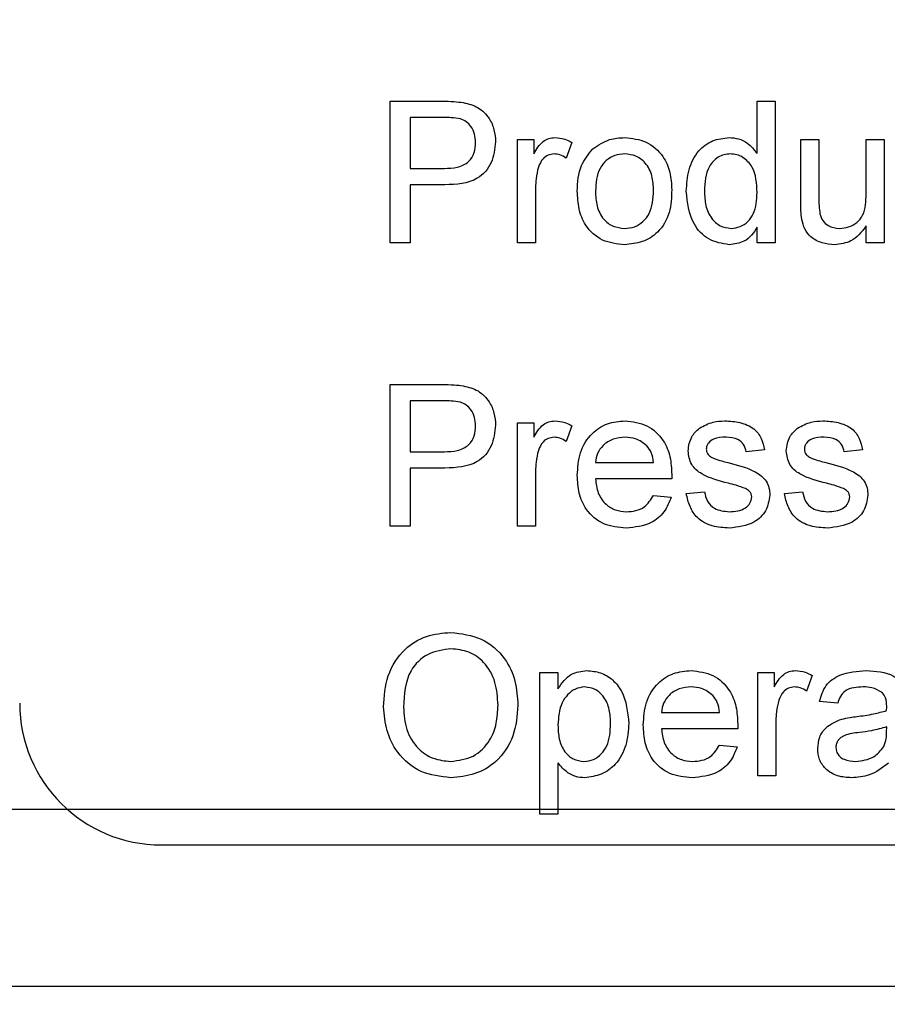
# Paper-space layout 'Blatt5' of a CAD drawing. Header units: millimetres. Extents: x 5 to 418, y 2 to 292.
# Tile 7 of 37: x 156.21 to 164.37, y 115.25 to 124.52. Entities that reach past the tile are written whole.
import ezdxf

# ---------------------------------------------------------------- set-up
doc = ezdxf.new("R2010")
doc.units = ezdxf.units.MM
doc.layers.add('SLD-0', color=7, linetype='Continuous')
doc.styles.add('SLDTEXTSTYLE0', font='TXT', dxfattribs={"width": 0.605})
doc.dimstyles.new('SLDDIMSTYLE5', dxfattribs={"dimtxt": 3.5, "dimasz": 3.302, "dimexe": 0, "dimexo": 0.0625, "dimgap": 0.875, "dimtad": 1, "dimlfac": 1.5, "dimrnd": 1e-09, "dimzin": 12, "dimdsep": 46, "dimtxsty": 'SLDTEXTSTYLE0', "dimsah": 1, "dimcen": 0.09, "dimadec": 0, "dimazin": 3, "dimtfac": 1, "dimtofl": 0, "dimtmove": 0, "dimatfit": 3, "dimfxl": 1, "dimfrac": 2, "dimtolj": 1, "dimtzin": 12, "dimarcsym": 0})
doc.dimstyles.new('SLDDIMSTYLE6', dxfattribs={"dimtxt": 3.5, "dimasz": 3.302, "dimexe": 0, "dimexo": 0.0625, "dimgap": 0.875, "dimtad": 1, "dimlfac": 1.5, "dimrnd": 1e-09, "dimzin": 12, "dimdsep": 46, "dimtxsty": 'SLDTEXTSTYLE0', "dimsah": 1, "dimcen": 0.09, "dimadec": 0, "dimazin": 3, "dimtfac": 1, "dimtmove": 0, "dimatfit": 0, "dimfxl": 1, "dimfrac": 2, "dimtolj": 1, "dimtzin": 12, "dimarcsym": 0})

# ---------------------------------------------------------------- blocks, each defined once
blk = doc.blocks.new('_D_29')
at = {"layer": 'SLD-0', "color": 7}
for p, q in [((137.8747, 142.4128), (137.8747, 86.7998)), ((195.5413, 117.0853), (195.5413, 86.7998)), ((137.8747, 87.7998), (195.5413, 87.7998))]:
    blk.add_line(p, q, dxfattribs=at)
for points in [[(137.8747, 87.7998), (141.1767, 87.2918), (141.1767, 88.3078)], [(195.5413, 87.7998), (192.2393, 88.3078), (192.2393, 87.2918)]]:
    blk.add_solid(points, dxfattribs=at)
at = {"layer": 'SLD-0', "color": 7, "insert": (162.0292, 92.3115), "char_height": 3.5, "attachment_point": 1, "style": 'SLDTEXTSTYLE0'}
blk.add_mtext('86,5', dxfattribs=at)
blk = doc.blocks.new('_D_33')
at = {"layer": 'SLD-0', "color": 7}
for p, q in [((140.5413, 137.4186), (122.5164, 137.4186)), ((123.5164, 137.4186), (123.5164, 117.0853)), ((195.5413, 117.0853), (122.5164, 117.0853))]:
    blk.add_line(p, q, dxfattribs=at)
for points in [[(123.5164, 137.4186), (123.0084, 134.1166), (124.0244, 134.1166)], [(123.5164, 117.0853), (124.0244, 120.3873), (123.0084, 120.3873)]]:
    blk.add_solid(points, dxfattribs=at)
at = {"layer": 'SLD-0', "color": 7, "insert": (119.0047, 122.5731), "char_height": 3.5, "attachment_point": 1, "rotation": 90, "style": 'SLDTEXTSTYLE0'}
blk.add_mtext('30,5', dxfattribs=at)
blk = doc.blocks.new('_D_34')
at = {"layer": 'SLD-0', "color": 7}
for p, q in [((123.5164, 117.0853), (123.5164, 123.4353)), ((195.5413, 117.0853), (122.5164, 117.0853)), ((123.5164, 102.0853), (123.5164, 117.0853)), ((139.5413, 102.0853), (122.5164, 102.0853)), ((123.5164, 102.0853), (123.5164, 95.7353))]:
    blk.add_line(p, q, dxfattribs=at)
for points in [[(123.5164, 117.0853), (124.0244, 120.3873), (123.0084, 120.3873)], [(123.5164, 102.0853), (123.0084, 98.7833), (124.0244, 98.7833)]]:
    blk.add_solid(points, dxfattribs=at)
at = {"layer": 'SLD-0', "color": 7, "insert": (119.0047, 104.9065), "char_height": 3.5, "attachment_point": 1, "rotation": 90, "style": 'SLDTEXTSTYLE0'}
blk.add_mtext('22,5', dxfattribs=at)
blk = doc.blocks.new('_D_35')
at = {"layer": 'SLD-0', "color": 7}
for p, q in [((137.8747, 142.4244), (137.8747, 78.8287)), ((243.5413, 117.0853), (243.5413, 78.8287)), ((137.8747, 79.8287), (243.5413, 79.8287))]:
    blk.add_line(p, q, dxfattribs=at)
for points in [[(137.8747, 79.8287), (141.1767, 79.3207), (141.1767, 80.3367)], [(243.5413, 79.8287), (240.2393, 80.3367), (240.2393, 79.3207)]]:
    blk.add_solid(points, dxfattribs=at)
at = {"layer": 'SLD-0', "color": 7, "insert": (184.6924, 84.3404), "char_height": 3.5, "attachment_point": 1, "style": 'SLDTEXTSTYLE0'}
blk.add_mtext('158,5', dxfattribs=at)

psp = doc.layouts.new('Blatt5')

# ---------------------------------------------------------------- linework, layer by layer
at = {"color": 7, "linetype": 'Continuous', "lineweight": 25}
for p, q in [((159.6951, 122.4186), (159.6951, 123.7519)), ((159.6951, 123.7519), (160.185, 123.7519)), ((163.1481, 123.7519), (163.3191, 123.7519)), ((163.1481, 123.2594), (163.1481, 123.7519)), ((163.3191, 123.7519), (163.3191, 122.4186)), ((160.2016, 123.5981), (159.8832, 123.5981)), ((159.8832, 123.5981), (159.8832, 123.1195)), ((160.8917, 122.4186), (160.8917, 123.393)), ((160.8917, 123.393), (161.0456, 123.393)), ((161.0456, 123.393), (161.0456, 123.257)), ((161.4045, 123.3644), (161.3511, 123.2162)), ((163.5584, 123.393), (163.7293, 123.393)), ((163.5584, 122.7923), (163.5584, 123.393)), ((163.7293, 123.393), (163.7293, 122.8631)), ((164.1738, 122.8812), (164.1738, 123.393)), ((164.1738, 123.393), (164.3447, 123.393)), ((164.3447, 123.393), (164.3447, 122.4186)), ((159.8832, 123.1195), (160.2048, 123.1195)), ((160.2098, 122.9656), (159.8832, 122.9656)), ((159.8832, 122.9656), (159.8832, 122.4186)), ((161.0627, 122.9362), (161.0627, 122.4186)), ((163.1481, 122.4186), (163.1481, 122.5658)), ((164.1738, 122.4186), (164.1738, 122.5778)), ((159.8832, 122.4186), (159.6951, 122.4186)), ((161.0627, 122.4186), (160.8917, 122.4186)), ((163.3191, 122.4186), (163.1481, 122.4186)), ((164.3447, 122.4186), (164.1738, 122.4186)), ((159.6951, 119.7519), (159.6951, 121.0853)), ((159.6951, 121.0853), (160.185, 121.0853)), ((159.8832, 120.9314), (159.8832, 120.4528)), ((160.2016, 120.9314), (159.8832, 120.9314)), ((160.8917, 120.7263), (161.0456, 120.7263)), ((160.8917, 119.7519), (160.8917, 120.7263)), ((161.0456, 120.7263), (161.0456, 120.5904)), ((161.4045, 120.6977), (161.3511, 120.5495)), ((159.8832, 120.4528), (160.2048, 120.4528)), ((163.2165, 120.4699), (163.0456, 120.4528)), ((164.1396, 120.4699), (163.9686, 120.4528)), ((160.2098, 120.299), (159.8832, 120.299)), ((159.8832, 120.299), (159.8832, 119.7519)), ((161.6268, 120.3502), (162.1738, 120.3502)), ((161.0627, 120.2696), (161.0627, 119.7519)), ((162.3439, 120.1964), (161.6268, 120.1964)), ((162.1719, 120.0425), (162.3394, 120.0255)), ((162.4815, 120.0596), (162.6524, 120.0767)), ((163.4045, 120.0596), (163.5755, 120.0767)), ((159.8832, 119.7519), (159.6951, 119.7519)), ((161.0627, 119.7519), (160.8917, 119.7519)), ((161.1028, 117.0425), (161.1028, 118.3759)), ((161.1028, 118.3759), (161.2737, 118.3759)), ((161.2737, 118.3759), (161.2737, 118.2212)), ((163.154, 118.3759), (163.3079, 118.3759)), ((163.154, 117.4015), (163.154, 118.3759)), ((163.3079, 118.3759), (163.3079, 118.2399)), ((163.6669, 118.3473), (163.6134, 118.1991)), ((163.9062, 118.0853), (163.7352, 118.1024)), ((162.2481, 117.9998), (162.7951, 117.9998)), ((163.325, 117.9192), (163.325, 117.4015)), ((162.9652, 117.846), (162.2481, 117.846)), ((164.3669, 117.8134), (164.3677, 117.8631)), ((162.7932, 117.6921), (162.9607, 117.675)), ((161.2737, 117.5239), (161.2737, 117.0425)), ((163.325, 117.4015), (163.154, 117.4015)), ((161.2737, 117.0425), (161.1028, 117.0425)), ((157.5413, 116.752), (188.208, 116.752)), ((192.6545, 115.4186), (154.208, 115.4186))]:
    psp.add_line(p, q, dxfattribs=at)
psp.add_arc((157.5413, 118.0853), 1.3333, 180, 270, dxfattribs=at)
for points, knots in [([(160.185, 123.7519), (160.222, 123.7518), (160.2882, 123.7515), (160.3538, 123.7431), (160.3826, 123.7394)], [0, 0, 0, 0, 0.560101, 1, 1, 1, 1]), ([(160.3826, 123.7394), (160.431, 123.7276), (160.5274, 123.7041), (160.6267, 123.6015), (160.6783, 123.4847), (160.6838, 123.4074), (160.6866, 123.3687)], [0, 0, 0, 0, 0.280018, 0.558915, 0.779396, 1, 1, 1, 1]), ([(160.3551, 123.5864), (160.3266, 123.5906), (160.2757, 123.5983), (160.2242, 123.5982), (160.2016, 123.5981)], [0, 0, 0, 0, 0.559593, 1, 1, 1, 1]), ([(160.4986, 123.3633), (160.4969, 123.39), (160.4935, 123.4433), (160.4607, 123.5112), (160.4136, 123.5626), (160.3746, 123.5784), (160.3551, 123.5864)], [0, 0, 0, 0, 0.280261, 0.560075, 0.780149, 1, 1, 1, 1]), ([(160.2048, 123.1195), (160.2456, 123.1209), (160.3269, 123.1237), (160.4364, 123.172), (160.492, 123.2669), (160.4964, 123.3311), (160.4986, 123.3633)], [0, 0, 0, 0, 0.281394, 0.559752, 0.779353, 1, 1, 1, 1]), ([(160.6866, 123.3687), (160.6795, 123.302), (160.6654, 123.169), (160.4953, 122.9765), (160.3182, 122.9698), (160.2098, 122.9656)], [0, 0, 0, 0, 0.280749, 0.559707, 1, 1, 1, 1]), ([(161.0456, 123.257), (161.0711, 123.3005), (161.1068, 123.361), (161.1862, 123.4049), (161.2251, 123.4083), (161.2446, 123.4101)], [0, 0, 0, 0, 0.55961, 0.779777, 1, 1, 1, 1]), ([(161.2446, 123.4101), (161.276, 123.407), (161.3323, 123.4016), (161.3825, 123.3758), (161.4045, 123.3644)], [0, 0, 0, 0, 0.559552, 1, 1, 1, 1]), ([(161.6025, 123.303), (161.653, 123.338), (161.7434, 123.4008), (161.8526, 123.4072), (161.9008, 123.4101)], [0, 0, 0, 0, 0.559038, 1, 1, 1, 1]), ([(161.9008, 123.4101), (161.9709, 123.4024), (162.1109, 123.3871), (162.2632, 123.2503), (162.336, 123.0839), (162.3418, 122.9743), (162.3447, 122.9194)], [0, 0, 0, 0, 0.279556, 0.558601, 0.778991, 1, 1, 1, 1]), ([(162.4815, 122.905), (162.486, 122.9728), (162.4951, 123.1081), (162.5797, 123.2835), (162.7247, 123.3921), (162.8314, 123.4041), (162.8848, 123.4101)], [0, 0, 0, 0, 0.280962, 0.560438, 0.780127, 1, 1, 1, 1]), ([(162.8848, 123.4101), (162.9144, 123.4079), (162.9736, 123.4036), (163.0708, 123.3555), (163.1188, 123.2958), (163.1481, 123.2594)], [0, 0, 0, 0, 0.280559, 0.5608985, 1, 1, 1, 1]), ([(161.4558, 122.9058), (161.4597, 122.9895), (161.4665, 123.1387), (161.561, 123.2529), (161.6025, 123.303)], [0, 0, 0, 0, 0.560964, 1, 1, 1, 1]), ([(161.2379, 123.2562), (161.2184, 123.2538), (161.1796, 123.2491), (161.121, 123.2063), (161.1012, 123.1598), (161.0891, 123.1315)], [0, 0, 0, 0, 0.280298, 0.560913, 1, 1, 1, 1]), ([(161.3511, 123.2162), (161.3316, 123.2286), (161.2968, 123.2507), (161.2559, 123.2546), (161.2379, 123.2562)], [0, 0, 0, 0, 0.560139, 1, 1, 1, 1]), ([(161.9008, 123.2562), (161.8695, 123.2535), (161.8068, 123.2481), (161.7252, 123.1974), (161.6387, 123.0891), (161.6317, 122.9816), (161.6268, 122.9063)], [0, 0, 0, 0, 0.187134, 0.374028, 0.561099, 1, 1, 1, 1]), ([(162.1738, 122.9114), (162.1717, 122.9578), (162.1676, 123.0504), (162.1074, 123.1685), (162.0102, 123.2443), (161.9373, 123.2522), (161.9008, 123.2562)], [0, 0, 0, 0, 0.2810658, 0.5603171, 0.7801724, 1, 1, 1, 1]), ([(162.896, 123.2562), (162.8759, 123.2548), (162.8358, 123.2519), (162.7619, 123.2188), (162.6624, 123.1112), (162.6564, 122.9876), (162.6524, 122.9053)], [0, 0, 0, 0, 0.125726, 0.251351, 0.501025, 1, 1, 1, 1]), ([(163.1481, 122.8924), (163.1439, 122.9777), (163.1375, 123.1057), (163.0344, 123.2166), (162.9583, 123.2517), (162.9168, 123.2547), (162.896, 123.2562)], [0, 0, 0, 0, 0.498967, 0.748686, 0.874284, 1, 1, 1, 1]), ([(161.0891, 123.1315), (161.0804, 123.0955), (161.0649, 123.0313), (161.0634, 122.9653), (161.0627, 122.9362)], [0, 0, 0, 0, 0.559888, 1, 1, 1, 1]), ([(161.9008, 122.4015), (161.8293, 122.4091), (161.6865, 122.4242), (161.5312, 122.5657), (161.464, 122.7382), (161.4586, 122.8499), (161.4558, 122.9058)], [0, 0, 0, 0, 0.279614, 0.558371, 0.778858, 1, 1, 1, 1]), ([(161.6268, 122.9063), (161.6288, 122.8593), (161.6329, 122.7656), (161.6904, 122.6437), (161.7899, 122.5673), (161.8638, 122.5594), (161.9008, 122.5554)], [0, 0, 0, 0, 0.281128, 0.560382, 0.78016, 1, 1, 1, 1]), ([(162.3447, 122.9194), (162.3423, 122.8467), (162.3375, 122.7021), (162.2334, 122.5196), (162.071, 122.4186), (161.9575, 122.4072), (161.9008, 122.4015)], [0, 0, 0, 0, 0.281034, 0.559516, 0.779602, 1, 1, 1, 1]), ([(161.9008, 122.5554), (161.9324, 122.5582), (161.9957, 122.5638), (162.0772, 122.6167), (162.1629, 122.727), (162.1693, 122.8354), (162.1738, 122.9114)], [0, 0, 0, 0, 0.1870401, 0.3739431, 0.560983, 1, 1, 1, 1]), ([(162.8856, 122.4015), (162.8184, 122.4125), (162.6839, 122.4346), (162.5115, 122.6245), (162.4929, 122.7986), (162.4815, 122.905)], [0, 0, 0, 0, 0.279611, 0.559899, 1, 1, 1, 1]), ([(162.6524, 122.9053), (162.6542, 122.8602), (162.6578, 122.7702), (162.7082, 122.6526), (162.7969, 122.571), (162.8676, 122.5606), (162.9029, 122.5554)], [0, 0, 0, 0, 0.281205, 0.560836, 0.780812, 1, 1, 1, 1]), ([(162.9029, 122.5554), (162.9322, 122.5585), (162.9906, 122.5648), (163.0636, 122.6176), (163.1388, 122.7222), (163.1443, 122.8223), (163.1481, 122.8924)], [0, 0, 0, 0, 0.186718, 0.373544, 0.560525, 1, 1, 1, 1]), ([(163.7293, 122.8631), (163.7292, 122.831), (163.7289, 122.7738), (163.7361, 122.7171), (163.7392, 122.6921)], [0, 0, 0, 0, 0.560244, 1, 1, 1, 1]), ([(163.9235, 122.5554), (163.9527, 122.5583), (164.0109, 122.5641), (164.0895, 122.6072), (164.1717, 122.7089), (164.1729, 122.8101), (164.1738, 122.8812)], [0, 0, 0, 0, 0.187113, 0.374254, 0.560834, 1, 1, 1, 1]), ([(163.568, 122.639), (163.5646, 122.6675), (163.5584, 122.7184), (163.5584, 122.7697), (163.5584, 122.7923)], [0, 0, 0, 0, 0.559838, 1, 1, 1, 1]), ([(163.8776, 122.4015), (163.8378, 122.4051), (163.7582, 122.4123), (163.6565, 122.4649), (163.5913, 122.5475), (163.5758, 122.6084), (163.568, 122.639)], [0, 0, 0, 0, 0.2802895, 0.5601837, 0.779607, 1, 1, 1, 1]), ([(163.7392, 122.6921), (163.7468, 122.67), (163.7619, 122.6258), (163.8262, 122.5669), (163.8866, 122.5597), (163.9235, 122.5554)], [0, 0, 0, 0, 0.2808622, 0.5611929, 1, 1, 1, 1]), ([(163.1481, 122.5658), (163.132, 122.5399), (163.0998, 122.4882), (163.0129, 122.417), (162.9338, 122.4074), (162.8856, 122.4015)], [0, 0, 0, 0, 0.281109, 0.561727, 1, 1, 1, 1]), ([(164.1738, 122.5778), (164.131, 122.5223), (164.0546, 122.423), (163.9317, 122.4081), (163.8776, 122.4015)], [0, 0, 0, 0, 0.55947, 1, 1, 1, 1]), ([(160.185, 121.0853), (160.222, 121.0851), (160.2882, 121.0849), (160.3538, 121.0764), (160.3826, 121.0727)], [0, 0, 0, 0, 0.560101, 1, 1, 1, 1]), ([(160.3826, 121.0727), (160.431, 121.0609), (160.5274, 121.0374), (160.6267, 120.9349), (160.6783, 120.818), (160.6838, 120.7407), (160.6866, 120.702)], [0, 0, 0, 0, 0.280018, 0.558915, 0.779398, 1, 1, 1, 1]), ([(160.3551, 120.9197), (160.3266, 120.924), (160.2757, 120.9316), (160.2242, 120.9315), (160.2016, 120.9314)], [0, 0, 0, 0, 0.559593, 1, 1, 1, 1]), ([(160.4986, 120.6967), (160.4969, 120.7233), (160.4935, 120.7766), (160.4607, 120.8445), (160.4136, 120.896), (160.3746, 120.9118), (160.3551, 120.9197)], [0, 0, 0, 0, 0.280262, 0.560074, 0.780149, 1, 1, 1, 1]), ([(160.2048, 120.4528), (160.2456, 120.4542), (160.3269, 120.4571), (160.4364, 120.5053), (160.492, 120.6002), (160.4964, 120.6645), (160.4986, 120.6967)], [0, 0, 0, 0, 0.281394, 0.559752, 0.779353, 1, 1, 1, 1]), ([(160.6866, 120.702), (160.6795, 120.6353), (160.6654, 120.5023), (160.4953, 120.3098), (160.3182, 120.3031), (160.2098, 120.299)], [0, 0, 0, 0, 0.28075, 0.559707, 1, 1, 1, 1]), ([(161.0456, 120.5904), (161.0711, 120.6338), (161.1068, 120.6943), (161.1862, 120.7382), (161.2251, 120.7417), (161.2446, 120.7434)], [0, 0, 0, 0, 0.55961, 0.779777, 1, 1, 1, 1]), ([(161.2446, 120.7434), (161.276, 120.7404), (161.3323, 120.7349), (161.3825, 120.7091), (161.4045, 120.6977)], [0, 0, 0, 0, 0.559552, 1, 1, 1, 1]), ([(161.4558, 120.2308), (161.4601, 120.3031), (161.4685, 120.4473), (161.5764, 120.6251), (161.736, 120.7291), (161.8494, 120.7386), (161.9061, 120.7434)], [0, 0, 0, 0, 0.280748, 0.559775, 0.779671, 1, 1, 1, 1]), ([(161.9061, 120.7434), (161.9769, 120.7352), (162.1182, 120.7189), (162.2687, 120.5761), (162.3363, 120.4061), (162.3419, 120.2956), (162.3447, 120.2402)], [0, 0, 0, 0, 0.279371, 0.558398, 0.778886, 1, 1, 1, 1]), ([(162.4986, 120.4608), (162.5049, 120.508), (162.5164, 120.5924), (162.5783, 120.6497), (162.6057, 120.675)], [0, 0, 0, 0, 0.558928, 1, 1, 1, 1]), ([(162.6057, 120.675), (162.6475, 120.6974), (162.7224, 120.7375), (162.8069, 120.7416), (162.8442, 120.7434)], [0, 0, 0, 0, 0.558943, 1, 1, 1, 1]), ([(162.8442, 120.7434), (162.8921, 120.7405), (162.9876, 120.7348), (163.1157, 120.6827), (163.1943, 120.5814), (163.2091, 120.5071), (163.2165, 120.4699)], [0, 0, 0, 0, 0.280737, 0.560426, 0.77945, 1, 1, 1, 1]), ([(163.4216, 120.4608), (163.428, 120.508), (163.4395, 120.5924), (163.5014, 120.6497), (163.5287, 120.675)], [0, 0, 0, 0, 0.558928, 1, 1, 1, 1]), ([(163.5287, 120.675), (163.5706, 120.6974), (163.6455, 120.7375), (163.73, 120.7416), (163.7673, 120.7434)], [0, 0, 0, 0, 0.558924, 1, 1, 1, 1]), ([(163.7673, 120.7434), (163.8151, 120.7405), (163.9107, 120.7348), (164.0388, 120.6827), (164.1173, 120.5814), (164.1322, 120.5071), (164.1396, 120.4699)], [0, 0, 0, 0, 0.280737, 0.560426, 0.77945, 1, 1, 1, 1]), ([(161.2379, 120.5896), (161.2184, 120.5872), (161.1796, 120.5824), (161.121, 120.5396), (161.1012, 120.4932), (161.0891, 120.4648)], [0, 0, 0, 0, 0.280297, 0.560911, 1, 1, 1, 1]), ([(161.3511, 120.5495), (161.3316, 120.5619), (161.2968, 120.5841), (161.2559, 120.5879), (161.2379, 120.5896)], [0, 0, 0, 0, 0.560137, 1, 1, 1, 1]), ([(161.9053, 120.5896), (161.8672, 120.5864), (161.7909, 120.58), (161.699, 120.5207), (161.6406, 120.4395), (161.6314, 120.38), (161.6268, 120.3502)], [0, 0, 0, 0, 0.280192, 0.559725, 0.779642, 1, 1, 1, 1]), ([(162.111, 120.5078), (162.077, 120.5347), (162.0162, 120.5828), (161.9393, 120.5875), (161.9053, 120.5896)], [0, 0, 0, 0, 0.558516, 1, 1, 1, 1]), ([(162.8567, 120.5896), (162.8153, 120.5886), (162.7532, 120.5872), (162.6943, 120.5437), (162.6723, 120.5087), (162.6704, 120.4884), (162.6695, 120.4782)], [0, 0, 0, 0, 0.4997655, 0.7490948, 0.8745915, 1, 1, 1, 1]), ([(163.0456, 120.4528), (163.0395, 120.4763), (163.0272, 120.5234), (162.9577, 120.5825), (162.895, 120.5869), (162.8567, 120.5896)], [0, 0, 0, 0, 0.280305, 0.560232, 1, 1, 1, 1]), ([(163.7798, 120.5896), (163.7384, 120.5886), (163.6762, 120.5872), (163.6174, 120.5437), (163.5954, 120.5087), (163.5935, 120.4884), (163.5926, 120.4782)], [0, 0, 0, 0, 0.4997655, 0.7490948, 0.8745915, 1, 1, 1, 1]), ([(163.9686, 120.4528), (163.9625, 120.4763), (163.9503, 120.5234), (163.8808, 120.5825), (163.8181, 120.5869), (163.7798, 120.5896)], [0, 0, 0, 0, 0.280302, 0.560246, 1, 1, 1, 1]), ([(162.1738, 120.3502), (162.1693, 120.3828), (162.1614, 120.4408), (162.1264, 120.4874), (162.111, 120.5078)], [0, 0, 0, 0, 0.560675, 1, 1, 1, 1]), ([(161.0891, 120.4648), (161.0804, 120.4289), (161.0649, 120.3646), (161.0634, 120.2986), (161.0627, 120.2696)], [0, 0, 0, 0, 0.559887, 1, 1, 1, 1]), ([(162.8778, 120.1561), (162.7911, 120.1781), (162.6827, 120.2056), (162.5722, 120.2802), (162.5146, 120.3496), (162.505, 120.4164), (162.4986, 120.4608)], [0, 0, 0, 0, 0.501319, 0.626589, 0.751816, 1, 1, 1, 1]), ([(162.6695, 120.4782), (162.6705, 120.4678), (162.6723, 120.4492), (162.6828, 120.4339), (162.6874, 120.4272)], [0, 0, 0, 0, 0.559232, 1, 1, 1, 1]), ([(162.6874, 120.4272), (162.6966, 120.418), (162.713, 120.4015), (162.7344, 120.3922), (162.7438, 120.3882)], [0, 0, 0, 0, 0.5590513, 1, 1, 1, 1]), ([(162.7438, 120.3882), (162.7678, 120.3808), (162.8107, 120.3677), (162.854, 120.3559), (162.873, 120.3508)], [0, 0, 0, 0, 0.559964, 1, 1, 1, 1]), ([(163.8009, 120.1561), (163.7142, 120.1781), (163.6058, 120.2057), (163.4953, 120.2802), (163.4377, 120.3496), (163.4281, 120.4164), (163.4216, 120.4608)], [0, 0, 0, 0, 0.501318, 0.626596, 0.751817, 1, 1, 1, 1]), ([(163.5926, 120.4782), (163.5936, 120.4678), (163.5954, 120.4492), (163.6059, 120.4339), (163.6105, 120.4272)], [0, 0, 0, 0, 0.559232, 1, 1, 1, 1]), ([(163.6105, 120.4272), (163.6197, 120.418), (163.6361, 120.4015), (163.6574, 120.3922), (163.6668, 120.3882)], [0, 0, 0, 0, 0.5590513, 1, 1, 1, 1]), ([(163.6668, 120.3882), (163.6909, 120.3808), (163.7338, 120.3677), (163.7771, 120.3559), (163.7961, 120.3508)], [0, 0, 0, 0, 0.559964, 1, 1, 1, 1]), ([(162.873, 120.3508), (162.9617, 120.328), (163.0726, 120.2996), (163.1896, 120.2279), (163.2357, 120.1765), (163.2638, 120.1129), (163.2665, 120.0674), (163.2678, 120.0447)], [0, 0, 0, 0, 0.50045, 0.625398, 0.750274, 0.875068, 1, 1, 1, 1]), ([(163.7961, 120.3508), (163.8848, 120.328), (163.9957, 120.2996), (164.1127, 120.2279), (164.1588, 120.1765), (164.1869, 120.1129), (164.1895, 120.0674), (164.1909, 120.0447)], [0, 0, 0, 0, 0.500442, 0.625391, 0.750273, 0.875068, 1, 1, 1, 1]), ([(161.9152, 119.7349), (161.8432, 119.7413), (161.6993, 119.7543), (161.5384, 119.8904), (161.4646, 120.0621), (161.4588, 120.1745), (161.4558, 120.2308)], [0, 0, 0, 0, 0.279954, 0.558661, 0.778995, 1, 1, 1, 1]), ([(162.3447, 120.2402), (162.3446, 120.232), (162.3444, 120.2174), (162.3441, 120.2028), (162.3439, 120.1964)], [0, 0, 0, 0, 0.5599948, 1, 1, 1, 1]), ([(161.6268, 120.1964), (161.6321, 120.1522), (161.6426, 120.0641), (161.714, 119.9585), (161.8134, 119.8975), (161.8831, 119.8916), (161.9179, 119.8887)], [0, 0, 0, 0, 0.280634, 0.559685, 0.779666, 1, 1, 1, 1]), ([(163.0384, 120.1061), (163.0089, 120.117), (162.9562, 120.1363), (162.9018, 120.15), (162.8778, 120.1561)], [0, 0, 0, 0, 0.559785, 1, 1, 1, 1]), ([(163.9614, 120.1061), (163.932, 120.117), (163.8793, 120.1363), (163.8249, 120.15), (163.8009, 120.1561)], [0, 0, 0, 0, 0.559785, 1, 1, 1, 1]), ([(162.3394, 120.0255), (162.3202, 119.9769), (162.2818, 119.8799), (162.1326, 119.7556), (161.9976, 119.7427), (161.9152, 119.7349)], [0, 0, 0, 0, 0.280612, 0.560833, 1, 1, 1, 1]), ([(161.9179, 119.8887), (161.9473, 119.8904), (162.0062, 119.8938), (162.107, 119.936), (162.1473, 120.0022), (162.1719, 120.0425)], [0, 0, 0, 0, 0.28129, 0.561909, 1, 1, 1, 1]), ([(162.8861, 119.7349), (162.8321, 119.7374), (162.7245, 119.7425), (162.5864, 119.8166), (162.5092, 119.9356), (162.4907, 120.0183), (162.4815, 120.0596)], [0, 0, 0, 0, 0.2807359, 0.5592963, 0.7793094, 1, 1, 1, 1]), ([(162.6524, 120.0767), (162.6593, 120.046), (162.6729, 119.9847), (162.7559, 119.8998), (162.8379, 119.8929), (162.888, 119.8887)], [0, 0, 0, 0, 0.281315, 0.561073, 1, 1, 1, 1]), ([(163.2678, 120.0447), (163.2596, 119.9935), (163.2431, 119.8911), (163.1, 119.758), (162.9672, 119.7436), (162.8861, 119.7349)], [0, 0, 0, 0, 0.2799256, 0.5600403, 1, 1, 1, 1]), ([(162.888, 119.8887), (162.9141, 119.8896), (162.9663, 119.8915), (163.0355, 119.9172), (163.0862, 119.9659), (163.0933, 120.0069), (163.0969, 120.0273)], [0, 0, 0, 0, 0.28119, 0.560957, 0.781094, 1, 1, 1, 1]), ([(163.0969, 120.0273), (163.0958, 120.037), (163.0937, 120.0564), (163.0733, 120.0859), (163.0516, 120.0984), (163.0384, 120.1061)], [0, 0, 0, 0, 0.279755, 0.55985, 1, 1, 1, 1]), ([(163.8092, 119.7349), (163.7552, 119.7374), (163.6475, 119.7425), (163.5095, 119.8166), (163.4323, 119.9356), (163.4138, 120.0183), (163.4045, 120.0596)], [0, 0, 0, 0, 0.280744, 0.559295, 0.779313, 1, 1, 1, 1]), ([(163.5755, 120.0767), (163.5823, 120.046), (163.596, 119.9847), (163.679, 119.8998), (163.761, 119.8929), (163.8111, 119.8887)], [0, 0, 0, 0, 0.281315, 0.561073, 1, 1, 1, 1]), ([(164.1909, 120.0447), (164.1826, 119.9935), (164.1662, 119.8911), (164.0231, 119.758), (163.8903, 119.7436), (163.8092, 119.7349)], [0, 0, 0, 0, 0.2799256, 0.5600403, 1, 1, 1, 1]), ([(163.8111, 119.8887), (163.8372, 119.8896), (163.8894, 119.8915), (163.9586, 119.9172), (164.0093, 119.9659), (164.0164, 120.0069), (164.0199, 120.0273)], [0, 0, 0, 0, 0.28119, 0.560957, 0.781094, 1, 1, 1, 1]), ([(164.0199, 120.0273), (164.0189, 120.037), (164.0168, 120.0564), (163.9963, 120.0859), (163.9747, 120.0984), (163.9614, 120.1061)], [0, 0, 0, 0, 0.279755, 0.55985, 1, 1, 1, 1]), ([(159.6327, 118.0506), (159.6392, 118.1506), (159.6523, 118.3502), (159.808, 118.5926), (160.0305, 118.7328), (160.1874, 118.7456), (160.2659, 118.7519)], [0, 0, 0, 0, 0.280572, 0.5595766, 0.7795615, 1, 1, 1, 1]), ([(160.2659, 118.7519), (160.3641, 118.7404), (160.5601, 118.7174), (160.7761, 118.5289), (160.8821, 118.2968), (160.8924, 118.143), (160.8976, 118.0661)], [0, 0, 0, 0, 0.279564, 0.558586, 0.779088, 1, 1, 1, 1]), ([(160.267, 118.5981), (160.1921, 118.588), (160.0426, 118.5679), (159.8372, 118.3664), (159.827, 118.1691), (159.8207, 118.0484)], [0, 0, 0, 0, 0.280128, 0.559654, 1, 1, 1, 1]), ([(160.7096, 118.0674), (160.705, 118.1401), (160.6959, 118.2852), (160.5961, 118.4689), (160.4384, 118.5802), (160.3241, 118.5921), (160.267, 118.5981)], [0, 0, 0, 0, 0.280799, 0.560071, 0.779986, 1, 1, 1, 1]), ([(161.2737, 118.2212), (161.3113, 118.2754), (161.3786, 118.372), (161.4938, 118.3866), (161.5445, 118.393)], [0, 0, 0, 0, 0.560162, 1, 1, 1, 1]), ([(161.5445, 118.393), (161.5891, 118.3891), (161.6781, 118.3813), (161.7945, 118.309), (161.9149, 118.1536), (161.9299, 118.0021), (161.9404, 117.8959)], [0, 0, 0, 0, 0.187094, 0.374054, 0.561105, 1, 1, 1, 1]), ([(162.0771, 117.8804), (162.0813, 117.9527), (162.0898, 118.0969), (162.1977, 118.2747), (162.3573, 118.3787), (162.4707, 118.3882), (162.5274, 118.393)], [0, 0, 0, 0, 0.280747, 0.559772, 0.779666, 1, 1, 1, 1]), ([(162.5274, 118.393), (162.5982, 118.3848), (162.7395, 118.3684), (162.89, 118.2256), (162.9576, 118.0557), (162.9632, 117.9451), (162.966, 117.8898)], [0, 0, 0, 0, 0.279365, 0.558399, 0.778886, 1, 1, 1, 1]), ([(163.3079, 118.2399), (163.3335, 118.2834), (163.3691, 118.3439), (163.4485, 118.3878), (163.4874, 118.3912), (163.5069, 118.393)], [0, 0, 0, 0, 0.559594, 0.77976, 1, 1, 1, 1]), ([(163.5069, 118.393), (163.5384, 118.3899), (163.5947, 118.3845), (163.6448, 118.3587), (163.6669, 118.3473)], [0, 0, 0, 0, 0.559523, 1, 1, 1, 1]), ([(163.7352, 118.1024), (163.7509, 118.1554), (163.7821, 118.2612), (163.9508, 118.3793), (164.0909, 118.3878), (164.1767, 118.393)], [0, 0, 0, 0, 0.2804292, 0.5592984, 1, 1, 1, 1]), ([(164.1767, 118.393), (164.2658, 118.3882), (164.3899, 118.3816), (164.5176, 118.2795), (164.5375, 118.2127), (164.5475, 118.1793)], [0, 0, 0, 0, 0.559248, 0.779193, 1, 1, 1, 1]), ([(161.5256, 118.2391), (161.4952, 118.235), (161.4343, 118.2268), (161.3618, 118.1671), (161.2847, 118.058), (161.2782, 117.9538), (161.2737, 117.8807)], [0, 0, 0, 0, 0.18632, 0.373291, 0.560515, 1, 1, 1, 1]), ([(161.7694, 117.8935), (161.7677, 117.9378), (161.7643, 118.0262), (161.7159, 118.1421), (161.6298, 118.2236), (161.5603, 118.234), (161.5256, 118.2391)], [0, 0, 0, 0, 0.281285, 0.560956, 0.780921, 1, 1, 1, 1]), ([(162.5266, 118.2391), (162.4885, 118.2359), (162.4122, 118.2296), (162.3203, 118.1703), (162.2619, 118.089), (162.2527, 118.0296), (162.2481, 117.9998)], [0, 0, 0, 0, 0.280192, 0.559726, 0.779642, 1, 1, 1, 1]), ([(162.7323, 118.1574), (162.6983, 118.1843), (162.6375, 118.2324), (162.5606, 118.2371), (162.5266, 118.2391)], [0, 0, 0, 0, 0.558505, 1, 1, 1, 1]), ([(163.5002, 118.2391), (163.4808, 118.2367), (163.4419, 118.232), (163.3833, 118.1892), (163.3635, 118.1427), (163.3514, 118.1144)], [0, 0, 0, 0, 0.280303, 0.560903, 1, 1, 1, 1]), ([(163.6134, 118.1991), (163.5939, 118.2115), (163.5591, 118.2337), (163.5182, 118.2375), (163.5002, 118.2391)], [0, 0, 0, 0, 0.5601004, 1, 1, 1, 1]), ([(164.146, 118.2391), (164.1169, 118.2382), (164.0588, 118.2364), (163.978, 118.2107), (163.9286, 118.1505), (163.9137, 118.107), (163.9062, 118.0853)], [0, 0, 0, 0, 0.280865, 0.559749, 0.779495, 1, 1, 1, 1]), ([(164.3236, 118.1876), (164.2928, 118.2054), (164.2376, 118.2372), (164.1741, 118.2386), (164.146, 118.2391)], [0, 0, 0, 0, 0.557881, 1, 1, 1, 1]), ([(164.3677, 118.0567), (164.3671, 118.084), (164.3661, 118.1327), (164.3366, 118.1709), (164.3236, 118.1876)], [0, 0, 0, 0, 0.561899, 1, 1, 1, 1]), ([(162.7951, 117.9998), (162.7906, 118.0323), (162.7827, 118.0904), (162.7477, 118.1369), (162.7323, 118.1574)], [0, 0, 0, 0, 0.560682, 1, 1, 1, 1]), ([(163.3514, 118.1144), (163.3427, 118.0784), (163.3272, 118.0142), (163.3257, 117.9482), (163.325, 117.9192)], [0, 0, 0, 0, 0.559888, 1, 1, 1, 1]), ([(160.2651, 117.3844), (160.1688, 117.3955), (159.9763, 117.4176), (159.763, 117.5998), (159.6524, 117.8244), (159.6393, 117.9752), (159.6327, 118.0506)], [0, 0, 0, 0, 0.279598, 0.558766, 0.77931, 1, 1, 1, 1]), ([(159.8207, 118.0484), (159.8252, 117.9771), (159.8343, 117.8347), (159.9418, 117.6607), (160.0965, 117.5542), (160.2084, 117.5436), (160.2643, 117.5383)], [0, 0, 0, 0, 0.280656, 0.559884, 0.779846, 1, 1, 1, 1]), ([(160.2643, 117.5383), (160.3375, 117.5476), (160.4837, 117.5663), (160.6353, 117.7188), (160.7016, 117.8957), (160.7069, 118.0101), (160.7096, 118.0674)], [0, 0, 0, 0, 0.2791, 0.558192, 0.778806, 1, 1, 1, 1]), ([(160.8976, 118.0661), (160.8892, 117.9683), (160.8724, 117.7733), (160.7171, 117.5364), (160.4949, 117.4067), (160.3417, 117.3919), (160.2651, 117.3844)], [0, 0, 0, 0, 0.280353, 0.559502, 0.779635, 1, 1, 1, 1]), ([(164.0851, 117.9608), (164.1385, 117.9676), (164.2338, 117.9796), (164.3262, 118.0055), (164.3669, 118.0169)], [0, 0, 0, 0, 0.560188, 1, 1, 1, 1]), ([(164.3669, 118.0169), (164.3671, 118.0243), (164.3673, 118.0376), (164.3676, 118.0509), (164.3677, 118.0567)], [0, 0, 0, 0, 0.560012, 1, 1, 1, 1]), ([(161.5186, 117.5383), (161.5491, 117.5418), (161.61, 117.5488), (161.6849, 117.6057), (161.7608, 117.7162), (161.7658, 117.8204), (161.7694, 117.8935)], [0, 0, 0, 0, 0.1865807, 0.3734104, 0.5603261, 1, 1, 1, 1]), ([(161.9404, 117.8959), (161.9354, 117.827), (161.9254, 117.6896), (161.8334, 117.5147), (161.6864, 117.4058), (161.5784, 117.3915), (161.5245, 117.3844)], [0, 0, 0, 0, 0.28075, 0.560278, 0.780158, 1, 1, 1, 1]), ([(162.966, 117.8898), (162.9659, 117.8816), (162.9657, 117.867), (162.9653, 117.8524), (162.9652, 117.846)], [0, 0, 0, 0, 0.560001, 1, 1, 1, 1]), ([(163.7181, 117.6598), (163.7219, 117.6958), (163.7293, 117.7677), (163.8042, 117.8795), (163.8914, 117.9147), (163.9446, 117.9362)], [0, 0, 0, 0, 0.280459, 0.560981, 1, 1, 1, 1]), ([(163.9446, 117.9362), (163.9707, 117.942), (164.0171, 117.9522), (164.0643, 117.9582), (164.0851, 117.9608)], [0, 0, 0, 0, 0.559929, 1, 1, 1, 1]), ([(161.2737, 117.8807), (161.2754, 117.8365), (161.2787, 117.7483), (161.3262, 117.6318), (161.4143, 117.5524), (161.4839, 117.543), (161.5186, 117.5383)], [0, 0, 0, 0, 0.28123, 0.560747, 0.780653, 1, 1, 1, 1]), ([(162.5365, 117.3844), (162.4644, 117.3909), (162.3206, 117.4039), (162.1597, 117.54), (162.0859, 117.7117), (162.0801, 117.8241), (162.0771, 117.8804)], [0, 0, 0, 0, 0.279955, 0.558662, 0.778995, 1, 1, 1, 1]), ([(162.2481, 117.846), (162.2533, 117.8018), (162.2639, 117.7137), (162.3353, 117.6081), (162.4347, 117.5471), (162.5043, 117.5412), (162.5392, 117.5383)], [0, 0, 0, 0, 0.280633, 0.559688, 0.779657, 1, 1, 1, 1]), ([(164.1105, 117.8099), (164.0618, 117.8048), (164.0009, 117.7983), (163.9363, 117.764), (163.9103, 117.7382), (163.8925, 117.7057), (163.8902, 117.6815), (163.8891, 117.6694)], [0, 0, 0, 0, 0.500281, 0.625325, 0.750265, 0.875148, 1, 1, 1, 1]), ([(164.3677, 117.8631), (164.3204, 117.8498), (164.2358, 117.8261), (164.1488, 117.8149), (164.1105, 117.8099)], [0, 0, 0, 0, 0.559757, 1, 1, 1, 1]), ([(164.3415, 117.6782), (164.3504, 117.7027), (164.3661, 117.7465), (164.3667, 117.7929), (164.3669, 117.8134)], [0, 0, 0, 0, 0.558997, 1, 1, 1, 1]), ([(162.9607, 117.675), (162.9415, 117.6265), (162.9031, 117.5295), (162.7538, 117.4051), (162.6189, 117.3923), (162.5365, 117.3844)], [0, 0, 0, 0, 0.280615, 0.560834, 1, 1, 1, 1]), ([(162.5392, 117.5383), (162.5686, 117.54), (162.6275, 117.5434), (162.7283, 117.5856), (162.7686, 117.6518), (162.7932, 117.6921)], [0, 0, 0, 0, 0.281279, 0.561903, 1, 1, 1, 1]), ([(164.037, 117.3844), (163.9924, 117.387), (163.9035, 117.3921), (163.7929, 117.4569), (163.7273, 117.5547), (163.7212, 117.6248), (163.7181, 117.6598)], [0, 0, 0, 0, 0.2808122, 0.559684, 0.7796966, 1, 1, 1, 1]), ([(163.8891, 117.6694), (163.8909, 117.6534), (163.8945, 117.6215), (163.9247, 117.5822), (163.9835, 117.5438), (164.0379, 117.5406), (164.076, 117.5383)], [0, 0, 0, 0, 0.186566, 0.373467, 0.560607, 1, 1, 1, 1]), ([(164.076, 117.5383), (164.1362, 117.5457), (164.2437, 117.559), (164.3116, 117.6418), (164.3415, 117.6782)], [0, 0, 0, 0, 0.55976, 1, 1, 1, 1]), ([(161.5245, 117.3844), (161.4966, 117.3865), (161.4408, 117.3907), (161.3492, 117.4357), (161.3023, 117.4904), (161.2737, 117.5239)], [0, 0, 0, 0, 0.280375, 0.56057, 1, 1, 1, 1]), ([(164.3848, 117.5212), (164.3265, 117.4777), (164.2223, 117.4001), (164.0937, 117.3892), (164.037, 117.3844)], [0, 0, 0, 0, 0.559966, 1, 1, 1, 1])]:
    psp.add_open_spline(points, degree=3, knots=knots, dxfattribs=at)

# ---------------------------------------------------------------- dimensions: what is measured, and where the dimension line sits
at = {"layer": 'SLD-0', "color": 7}
for base, p1, p2, picture, middle in [((243.5413, 79.8287), (137.8747, 142.4244), (243.5413, 117.0853), '_D_35', (190.708, 79.8287)), ((195.5413, 87.7998), (137.8747, 142.4128), (195.5413, 117.0853), '_D_29', (166.708, 87.7998))]:
    dim = psp.add_linear_dim(base=base, p1=p1, p2=p2, dimstyle='SLDDIMSTYLE5', dxfattribs=at)
    dim.commit()
    dim.dimension.update_dxf_attribs({"geometry": picture, "text_midpoint": middle, "dimtype": 160})
for p1, dimstyle, picture, middle in [((140.5413, 137.4186), 'SLDDIMSTYLE5', '_D_33', (123.5164, 127.2519)), ((139.5413, 102.0853), 'SLDDIMSTYLE6', '_D_34', (123.5164, 109.5853))]:
    dim = psp.add_linear_dim(base=(123.5164, 117.0853), p1=p1, p2=(195.5413, 117.0853), angle=90, dimstyle=dimstyle, dxfattribs=at)
    dim.commit()
    dim.dimension.update_dxf_attribs({"geometry": picture, "text_midpoint": middle, "dimtype": 160})

doc.saveas('drawing.dxf')
